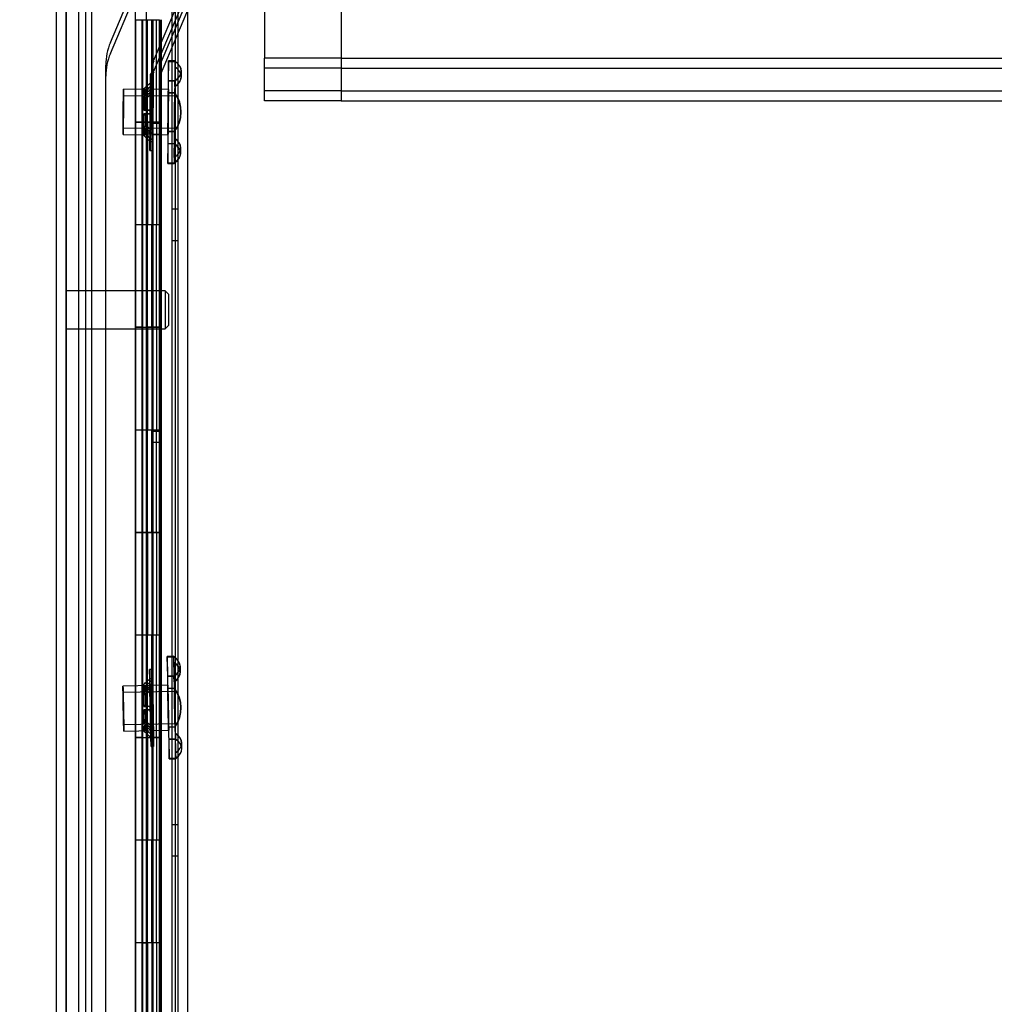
# Model space of a CAD drawing. Header units: inches. Extents: x 1 to 359, y -2 to 239.
# Tile 53 of 82: x 177 to 186, y 139 to 148. Entities that reach past the tile are written whole.
import ezdxf
from ezdxf.enums import TextEntityAlignment as Align
from ezdxf.lldxf.tags import DXFTag

# ---------------------------------------------------------------- set-up
doc = ezdxf.new("R2010")
doc.units = ezdxf.units.IN
doc.header["$MEASUREMENT"] = 0
for name, color, linetype in [('COM53964-1', 7, 'Continuous'), ('COM54746-60', 7, 'Continuous'), ('COM70220', 7, 'Continuous'), ('COM70739-9', 7, 'Continuous'), ('COM70839-3', 7, 'Continuous'), ('COM71196-6', 7, 'Continuous'), ('COM71301-1', 7, 'Continuous'), ('Default', 7, 'Continuous'), ('NTS18147', 7, 'Continuous'), ('STD26122', 7, 'Continuous'), ('WAM30038', 7, 'Continuous')]:
    doc.layers.add(name, color=color, linetype=linetype)
doc.styles.add('SEACAD_Times_New_Roman', font='times.ttf')
tags = doc.linetypes.add('HIDDEN2', pattern=[0.1875, 0.125, -0.0625]).pattern_tags.tags
tags[6:7] = [DXFTag(74, 4), DXFTag(75, 0), DXFTag(340, '0'), DXFTag(46, 0.0), DXFTag(50, 0.0), DXFTag(44, 0.0), DXFTag(45, 0.0)]
tags[4:5] = [DXFTag(74, 4), DXFTag(75, 0), DXFTag(340, '0'), DXFTag(46, 0.0), DXFTag(50, 0.0), DXFTag(44, 0.0), DXFTag(45, 0.0)]
doc.dimstyles.new('HAMMOND_(STH_-_300x200)', dxfattribs={"dimtxt": 1.5, "dimasz": 1.875, "dimexe": 0.75, "dimexo": 0.75, "dimgap": 0.375, "dimtad": 0, "dimtih": 1, "dimtoh": 1, "dimzin": 0, "dimdsep": 46, "dimtxsty": 'SEACAD_Times_New_Roman', "dimblk1": '_SE_FILLED', "dimblk2": '_SE_FILLED', "dimsah": 1, "dimcen": 0.75, "dimadec": 0, "dimazin": 0, "dimtfac": 0.8, "dimtofl": 0, "dimtmove": 0, "dimatfit": 3, "dimfxl": 1, "dimtolj": 1, "dimtzin": 0, "dimarcsym": 0})

# ---------------------------------------------------------------- blocks, each defined once
blk = doc.blocks.new('SE4')
at = {"layer": 'COM53964-1', "color": 7, "linetype": 'HIDDEN2'}
for p, q in [((179.7431, 149.0789), (179.7431, 147.7299)), ((178.9961, 148.8029), (178.9961, 148.0059)), ((178.9961, 147.8679), (178.9961, 148.0059)), ((179.7431, 148.0059), (178.9961, 148.0059)), ((179.7431, 148.0059), (196.1181, 148.0059)), ((179.7431, 147.9109), (178.9961, 147.9109)), ((178.9961, 147.7299), (178.9961, 147.8679)), ((179.7431, 147.9109), (196.1181, 147.9109)), ((178.9961, 147.5919), (178.9961, 147.7299)), ((179.7431, 147.7299), (179.7431, 147.5919)), ((179.7431, 147.6869), (178.9961, 147.6869)), ((179.7431, 147.6869), (196.1181, 147.6869)), ((179.7431, 147.5919), (178.9961, 147.5919)), ((179.7431, 147.5919), (196.1181, 147.5919))]:
    blk.add_line(p, q, dxfattribs=at)
at = {"layer": 'COM54746-60', "color": 7, "linetype": 'HIDDEN2'}
for p, q in [((177.2505, 149.3819), (177.2505, 89.3819)), ((178.0911, 149.3819), (178.0911, 89.3819)), ((177.8001, 148.3818), (177.8001, 147.3809)), ((177.8051, 148.3818), (177.8051, 89.3819)), ((177.8445, 148.3818), (177.8445, 147.3809)), ((177.8501, 148.3818), (177.8501, 147.3809)), ((177.8551, 147.3819), (177.8551, 148.3819)), ((177.8965, 147.3819), (177.8965, 148.3819)), ((177.9051, 89.3819), (177.9051, 148.3818)), ((177.9101, 147.3809), (177.9101, 148.3818)), ((177.9415, 147.3819), (177.9415, 148.3819)), ((177.9901, 147.3819), (177.9901, 148.3819)), ((177.8001, 147.3829), (177.7381, 147.3829)), ((177.8001, 147.3829), (177.8445, 147.3829)), ((177.8001, 147.3819), (177.8001, 146.3819)), ((177.9721, 147.3829), (177.8445, 147.3829)), ((177.8445, 146.3819), (177.8445, 147.3809)), ((177.8501, 146.3819), (177.8501, 147.3809)), ((177.8551, 147.3819), (177.8551, 146.3819)), ((177.8965, 147.3819), (177.8965, 146.3819)), ((177.9101, 146.3819), (177.9101, 147.3809)), ((177.9721, 147.3809), (177.9721, 147.3819)), ((177.9721, 146.3819), (177.9721, 147.3809)), ((177.9811, 147.3819), (177.9811, 146.3819)), ((177.9901, 147.3819), (177.9855, 147.3819)), ((177.9855, 146.3819), (177.9855, 147.3819)), ((177.9901, 146.3819), (177.9901, 147.3819)), ((178.1531, 146.5339), (178.0911, 146.5339)), ((177.8001, 146.3819), (177.8001, 145.3809)), ((177.8445, 146.3819), (177.8445, 145.3809)), ((177.8501, 146.3819), (177.8501, 145.3809)), ((177.8551, 145.3819), (177.8551, 146.3819)), ((177.8965, 145.3819), (177.8965, 146.3819)), ((177.9101, 145.3809), (177.9101, 146.3819)), ((177.9415, 145.3819), (177.9415, 146.3819)), ((177.9901, 146.3819), (177.9855, 146.3819)), ((177.9901, 145.3819), (177.9901, 146.3819)), ((178.0911, 146.2299), (178.1531, 146.2299)), ((177.8001, 145.3829), (177.7381, 145.3829)), ((177.8001, 145.3829), (177.8445, 145.3829)), ((177.8001, 145.3819), (177.8001, 144.3819)), ((177.9721, 145.3829), (177.8445, 145.3829)), ((177.8445, 144.3819), (177.8445, 145.3809)), ((177.8501, 144.3819), (177.8501, 145.3809)), ((177.8551, 145.3819), (177.8551, 144.3819)), ((177.8965, 145.3819), (177.8965, 144.3819)), ((177.9101, 144.3819), (177.9101, 145.3809)), ((177.9721, 145.3809), (177.9721, 145.3819)), ((177.9721, 144.3819), (177.9721, 145.3809)), ((177.9811, 145.3819), (177.9811, 144.3819)), ((177.9901, 145.3819), (177.9855, 145.3819)), ((177.9855, 144.3819), (177.9855, 145.3819)), ((177.9901, 144.3819), (177.9901, 145.3819)), ((177.8001, 144.3819), (177.8001, 143.3809)), ((177.8445, 144.3819), (177.8445, 143.3809)), ((177.8501, 144.3819), (177.8501, 143.3809)), ((177.8551, 143.3819), (177.8551, 144.3819)), ((177.8965, 143.3819), (177.8965, 144.3819)), ((177.9101, 143.3809), (177.9101, 144.3819)), ((177.9415, 143.3819), (177.9415, 144.3819)), ((177.9901, 144.3819), (177.9855, 144.3819)), ((177.9901, 143.3819), (177.9901, 144.3819)), ((177.8001, 143.3829), (177.7381, 143.3829)), ((177.8001, 143.3829), (177.8445, 143.3829)), ((177.8001, 143.3819), (177.8001, 142.3819)), ((177.9721, 143.3829), (177.8445, 143.3829)), ((177.8445, 142.3819), (177.8445, 143.3809)), ((177.8501, 142.3819), (177.8501, 143.3809)), ((177.8551, 143.3819), (177.8551, 142.3819)), ((177.8965, 143.3819), (177.8965, 142.3819)), ((177.9101, 142.3819), (177.9101, 143.3809)), ((177.9721, 143.3809), (177.9721, 143.3819)), ((177.9721, 142.3819), (177.9721, 143.3809)), ((177.9811, 143.3819), (177.9811, 142.3819)), ((177.9901, 143.3819), (177.9855, 143.3819)), ((177.9855, 142.3819), (177.9855, 143.3819)), ((177.9901, 142.3819), (177.9901, 143.3819)), ((177.8001, 142.3819), (177.8001, 141.3809)), ((177.8445, 142.3819), (177.8445, 141.3809)), ((177.8501, 142.3819), (177.8501, 141.3809)), ((177.8551, 141.3819), (177.8551, 142.3819)), ((177.8965, 141.3819), (177.8965, 142.3819)), ((177.9101, 141.3809), (177.9101, 142.3819)), ((177.9415, 141.3819), (177.9415, 142.3819)), ((177.9901, 142.3819), (177.9855, 142.3819)), ((177.9901, 141.3819), (177.9901, 142.3819)), ((177.8001, 141.3829), (177.7381, 141.3829)), ((177.8001, 141.3829), (177.8445, 141.3829)), ((177.8001, 141.3819), (177.8001, 140.3819)), ((177.9721, 141.3829), (177.8445, 141.3829)), ((177.8445, 140.3819), (177.8445, 141.3809)), ((177.8501, 140.3819), (177.8501, 141.3809)), ((177.8551, 141.3819), (177.8551, 140.3819)), ((177.8965, 141.3819), (177.8965, 140.3819)), ((177.9101, 140.3819), (177.9101, 141.3809)), ((177.9721, 141.3809), (177.9721, 141.3819)), ((177.9721, 140.3819), (177.9721, 141.3809)), ((177.9811, 141.3819), (177.9811, 140.3819)), ((177.9901, 141.3819), (177.9855, 141.3819)), ((177.9855, 140.3819), (177.9855, 141.3819)), ((177.9901, 140.3819), (177.9901, 141.3819)), ((178.1531, 140.5339), (178.0911, 140.5339)), ((177.8001, 140.3819), (177.8001, 139.3809)), ((177.8445, 140.3819), (177.8445, 139.3809)), ((177.8501, 140.3819), (177.8501, 139.3809)), ((177.8551, 139.3819), (177.8551, 140.3819)), ((177.8965, 139.3819), (177.8965, 140.3819)), ((177.9101, 139.3809), (177.9101, 140.3819)), ((177.9415, 139.3819), (177.9415, 140.3819)), ((177.9901, 140.3819), (177.9855, 140.3819)), ((177.9901, 139.3819), (177.9901, 140.3819)), ((178.0911, 140.2299), (178.1531, 140.2299)), ((177.8001, 139.3829), (177.7381, 139.3829)), ((177.8001, 139.3829), (177.8445, 139.3829)), ((177.8001, 139.3819), (177.8001, 138.3819)), ((177.9721, 139.3829), (177.8445, 139.3829)), ((177.8445, 138.3819), (177.8445, 139.3809)), ((177.8501, 138.3819), (177.8501, 139.3809)), ((177.8551, 139.3819), (177.8551, 138.3819)), ((177.8965, 139.3819), (177.8965, 138.3819)), ((177.9101, 138.3819), (177.9101, 139.3809)), ((177.9721, 139.3809), (177.9721, 139.3819)), ((177.9721, 138.3819), (177.9721, 139.3809)), ((177.9811, 139.3819), (177.9811, 138.3819)), ((177.9901, 139.3819), (177.9855, 139.3819)), ((177.9855, 138.3819), (177.9855, 139.3819)), ((177.9901, 138.3819), (177.9901, 139.3819))]:
    blk.add_line(p, q, dxfattribs=at)
at = {"layer": 'COM54746-60', "color": 7, "linetype": 'Continuous'}
for p, q in [((177.7381, 148.3818), (177.7381, 148.3819)), ((177.7381, 148.3818), (177.7381, 147.3809)), ((177.7381, 148.3818), (177.9721, 148.3818)), ((177.8001, 148.3819), (177.8001, 148.3818)), ((177.8051, 148.3819), (177.8051, 148.3818)), ((177.9051, 148.3818), (177.9051, 148.3819)), ((177.9721, 147.3819), (177.9721, 148.3818)), ((177.9811, 147.3819), (177.9811, 148.3819)), ((177.9855, 148.3819), (177.9855, 147.3819)), ((177.9415, 147.3819), (177.7381, 147.3819)), ((177.7381, 147.3819), (177.7381, 146.3819)), ((177.9721, 147.3809), (177.7381, 147.3809)), ((177.9415, 147.3819), (177.9415, 146.3819)), ((177.9855, 147.3819), (177.9415, 147.3819)), ((177.7381, 146.3819), (177.7381, 145.3809)), ((177.9415, 146.3819), (177.7381, 146.3819)), ((177.9415, 146.3819), (177.7381, 146.3819)), ((177.9855, 146.3819), (177.9415, 146.3819)), ((177.9721, 145.3819), (177.9721, 146.3819)), ((177.9811, 145.3819), (177.9811, 146.3819)), ((177.9855, 146.3819), (177.9855, 145.3819)), ((177.9415, 145.3819), (177.7381, 145.3819)), ((177.7381, 145.3819), (177.7381, 144.3819)), ((177.9721, 145.3809), (177.7381, 145.3809)), ((177.9415, 145.3819), (177.9415, 144.3819)), ((177.9855, 145.3819), (177.9415, 145.3819)), ((177.7381, 144.3819), (177.7381, 143.3809)), ((177.9415, 144.3819), (177.7381, 144.3819)), ((177.9415, 144.3819), (177.7381, 144.3819)), ((177.9855, 144.3819), (177.9415, 144.3819)), ((177.9721, 143.3819), (177.9721, 144.3819)), ((177.9811, 143.3819), (177.9811, 144.3819)), ((177.9855, 144.3819), (177.9855, 143.3819)), ((177.9415, 143.3819), (177.7381, 143.3819)), ((177.7381, 143.3819), (177.7381, 142.3819)), ((177.9721, 143.3809), (177.7381, 143.3809)), ((177.9415, 143.3819), (177.9415, 142.3819)), ((177.9855, 143.3819), (177.9415, 143.3819)), ((177.7381, 142.3819), (177.7381, 141.3809)), ((177.9415, 142.3819), (177.7381, 142.3819)), ((177.9415, 142.3819), (177.7381, 142.3819)), ((177.9855, 142.3819), (177.9415, 142.3819)), ((177.9721, 141.3819), (177.9721, 142.3819)), ((177.9811, 141.3819), (177.9811, 142.3819)), ((177.9855, 142.3819), (177.9855, 141.3819)), ((177.9415, 141.3819), (177.7381, 141.3819)), ((177.7381, 141.3819), (177.7381, 140.3819)), ((177.9721, 141.3809), (177.7381, 141.3809)), ((177.9415, 141.3819), (177.9415, 140.3819)), ((177.9855, 141.3819), (177.9415, 141.3819)), ((177.7381, 140.3819), (177.7381, 139.3809)), ((177.9415, 140.3819), (177.7381, 140.3819)), ((177.9415, 140.3819), (177.7381, 140.3819)), ((177.9855, 140.3819), (177.9415, 140.3819)), ((177.9721, 139.3819), (177.9721, 140.3819)), ((177.9811, 139.3819), (177.9811, 140.3819)), ((177.9855, 140.3819), (177.9855, 139.3819)), ((177.9415, 139.3819), (177.7381, 139.3819)), ((177.7381, 139.3819), (177.7381, 138.3819)), ((177.9721, 139.3809), (177.7381, 139.3809)), ((177.9415, 139.3819), (177.9415, 138.3819)), ((177.9855, 139.3819), (177.9415, 139.3819))]:
    blk.add_line(p, q, dxfattribs=at)
at = {"layer": 'COM70220', "color": 7, "linetype": 'HIDDEN2'}
for p, q in [((177.0621, 88.8159), (177.0621, 149.8759)), ((177.0631, 88.8159), (177.0631, 149.8759)), ((177.0651, 88.8159), (177.0651, 149.8759)), ((177.3111, 88.8159), (177.3111, 149.8759))]:
    blk.add_line(p, q, dxfattribs=at)
at = {"layer": 'COM70739-9', "color": 7, "linetype": 'HIDDEN2'}
blk.add_line((178.1231, 149.5829), (178.1231, 88.9629), dxfattribs=at)
at = {"layer": 'COM70839-3', "color": 7, "linetype": 'HIDDEN2'}
for p, q in [((177.492, 148.053), (178.2876, 149.9279)), ((177.492, 148.1605), (178.242, 149.9279)), ((177.9145, 147.9811), (178.6908, 149.8104)), ((177.9808, 147.953), (178.757, 149.7822)), ((177.9145, 147.8736), (178.6908, 149.7029)), ((177.9808, 147.8455), (178.757, 149.6747)), ((177.4499, 122.2968), (177.4469, 147.9389)), ((177.9092, 120.0366), (177.906, 147.9389)), ((177.9812, 120.0366), (177.978, 147.939)), ((177.4499, 122.1893), (177.4469, 147.8314)), ((177.9092, 119.9291), (177.906, 147.8314)), ((177.9812, 119.9291), (177.978, 147.8314)), ((177.978, 147.37), (177.906, 147.3699)), ((177.978, 147.2624), (177.906, 147.2624)), ((177.9064, 144.3699), (177.9784, 144.37)), ((177.9064, 144.2624), (177.9784, 144.2624))]:
    blk.add_line(p, q, dxfattribs=at)
for centre, radius in [((178.014, 147.939), 0.567), ((178.014, 147.8314), 0.567), ((178.014, 147.939), 0.108), ((178.014, 147.939), 0.036), ((178.014, 147.8314), 0.108), ((178.014, 147.8314), 0.036)]:
    blk.add_arc(centre, radius, 157.00657, 180.00657, dxfattribs=at)
at = {"layer": 'COM71196-6', "color": 7, "linetype": 'Continuous'}
for p, q in [((177.7361, 88.211), (177.7361, 150.5529)), ((176.9661, 88.3059), (176.9661, 150.4579))]:
    blk.add_line(p, q, dxfattribs=at)
at = {"layer": 'COM71196-6', "color": 7, "linetype": 'HIDDEN2'}
for p, q in [((177.0611, 88.3059), (177.0611, 150.4579)), ((177.8411, 150.0229), (177.8411, 88.5229))]:
    blk.add_line(p, q, dxfattribs=at)
at = {"layer": 'COM71301-1', "color": 7, "linetype": 'HIDDEN2'}
for p, q in [((177.1861, 88.6179), (177.1861, 149.9279)), ((178.2481, 88.6179), (178.2481, 149.9279))]:
    blk.add_line(p, q, dxfattribs=at)
at = {"layer": 'COM71301-1', "color": 7, "linetype": 'Continuous'}
blk.add_line((178.1531, 88.6179), (178.1531, 149.9279), dxfattribs=at)
at = {"layer": 'NTS18147', "color": 7, "linetype": 'HIDDEN2'}
for p, q in [((178.0601, 147.9753), (178.0572, 147.7866)), ((178.0601, 147.9753), (178.1231, 147.9748)), ((178.0602, 147.7865), (178.0606, 147.9753)), ((178.1234, 147.9794), (178.0604, 147.98)), ((178.1236, 147.9748), (178.0606, 147.9753)), ((178.1227, 147.9202), (178.1198, 147.7315)), ((178.1226, 147.7314), (178.123, 147.9202)), ((178.1227, 147.9202), (178.1231, 147.9748)), ((178.123, 147.9202), (178.1236, 147.9748)), ((178.1833, 147.826), (178.1836, 147.8806)), ((178.1848, 147.8246), (178.1854, 147.8791)), ((178.1202, 147.786), (178.0572, 147.7866)), ((178.0602, 147.7865), (178.1232, 147.786)), ((178.1198, 147.7315), (178.1202, 147.786)), ((178.1226, 147.7314), (178.1232, 147.786)), ((178.1204, 147.6359), (177.6199, 147.6403)), ((178.0579, 147.7), (177.6205, 147.7038)), ((178.0559, 147.6687), (178.0526, 147.2912)), ((178.0559, 147.6687), (178.1189, 147.6682)), ((178.0562, 147.2912), (178.0595, 147.6687)), ((178.1225, 147.6682), (178.0595, 147.6687)), ((178.1191, 147.6682), (178.1158, 147.2907)), ((178.1189, 147.2907), (178.1222, 147.6682)), ((178.1191, 147.6682), (178.1189, 147.6682)), ((178.1222, 147.6682), (178.1225, 147.6682)), ((177.6166, 147.2638), (178.0541, 147.26)), ((177.6172, 147.3273), (178.1176, 147.3229)), ((178.1155, 147.2907), (178.0526, 147.2912)), ((178.0562, 147.2912), (178.1192, 147.2907)), ((178.1158, 147.2907), (178.1155, 147.2907)), ((178.1189, 147.2907), (178.1192, 147.2907)), ((178.0518, 147.1734), (178.0514, 146.9846)), ((178.0518, 147.1734), (178.1148, 147.1729)), ((178.0519, 146.9846), (178.0549, 147.1734)), ((178.1179, 147.1728), (178.0549, 147.1734)), ((178.1154, 147.2274), (178.1148, 147.1729)), ((178.1154, 147.2274), (178.115, 147.0387)), ((178.1153, 147.0387), (178.1182, 147.2274)), ((178.1182, 147.2274), (178.1179, 147.1728)), ((178.1766, 147.0772), (178.1772, 147.1318)), ((178.1784, 147.0786), (178.1788, 147.1332)), ((178.1144, 146.9841), (178.0514, 146.9846)), ((178.0516, 146.98), (178.1146, 146.9794)), ((178.0519, 146.9846), (178.1149, 146.9841)), ((178.115, 147.0387), (178.1144, 146.9841)), ((178.1153, 147.0387), (178.1149, 146.9841)), ((178.0467, 142.1698), (178.1097, 142.1711)), ((178.0467, 142.1698), (178.0491, 141.9811)), ((178.1099, 142.1757), (178.0469, 142.1745)), ((178.1103, 142.1711), (178.0473, 142.1698)), ((178.0522, 141.9812), (178.0473, 142.1698)), ((178.1109, 142.1165), (178.1097, 142.1711)), ((178.1112, 142.1165), (178.1103, 142.1711)), ((178.1109, 142.1165), (178.1133, 141.9278)), ((178.1161, 141.9278), (178.1112, 142.1165)), ((178.1741, 142.0241), (178.1729, 142.0786)), ((178.1757, 142.0227), (178.1747, 142.0772)), ((178.1121, 141.9823), (178.0491, 141.9811)), ((178.0522, 141.9812), (178.1152, 141.9824)), ((178.1133, 141.9278), (178.1121, 141.9823)), ((178.1161, 141.9278), (178.1152, 141.9824)), ((178.0524, 141.8945), (177.6149, 141.886)), ((178.1166, 141.8323), (177.6162, 141.8225)), ((178.0512, 141.8633), (178.1141, 141.8645)), ((178.0512, 141.8633), (178.0585, 141.4858)), ((178.1178, 141.8646), (178.0548, 141.8634)), ((178.0621, 141.4859), (178.0548, 141.8634)), ((178.1144, 141.8645), (178.1141, 141.8645)), ((178.1144, 141.8645), (178.1217, 141.4871)), ((178.1249, 141.4871), (178.1175, 141.8646)), ((178.1175, 141.8646), (178.1178, 141.8646)), ((177.6223, 141.5096), (178.1227, 141.5193)), ((178.1215, 141.487), (178.0585, 141.4858)), ((178.0621, 141.4859), (178.1251, 141.4871)), ((178.1217, 141.4871), (178.1215, 141.487)), ((178.1249, 141.4871), (178.1251, 141.4871)), ((177.6235, 141.4461), (178.0609, 141.4546)), ((178.1231, 141.4238), (178.1281, 141.2351)), ((178.1231, 141.4238), (178.1241, 141.3692)), ((178.1284, 141.2351), (178.126, 141.4239)), ((178.126, 141.4239), (178.1271, 141.3693)), ((178.0611, 141.368), (178.1241, 141.3692)), ((178.0611, 141.368), (178.066, 141.1793)), ((178.1271, 141.3693), (178.0642, 141.3681)), ((178.0666, 141.1793), (178.0642, 141.3681)), ((178.1885, 141.2754), (178.1876, 141.3299)), ((178.1903, 141.2769), (178.1891, 141.3314)), ((178.1281, 141.2351), (178.129, 141.1805)), ((178.1284, 141.2351), (178.1295, 141.1806)), ((178.129, 141.1805), (178.066, 141.1793)), ((178.0664, 141.1747), (178.1294, 141.1759)), ((178.0666, 141.1793), (178.1295, 141.1806))]:
    blk.add_line(p, q, dxfattribs=at)
for centre, start, end in [((177.8609, 147.4817), 323.13236, 35.86432), ((177.8611, 147.4817), 323.13236, 35.86432), ((177.8642, 147.4817), 323.13236, 35.86432), ((177.8645, 147.4817), 323.13236, 35.86432), ((177.8615, 141.6708), 324.74972, 37.48169), ((177.8618, 141.6708), 324.74972, 37.48169), ((177.8649, 141.6709), 324.74972, 37.48169), ((177.8651, 141.6709), 324.74972, 37.48169)]:
    blk.add_arc(centre, 0.3183, start, end, dxfattribs=at)
for centre, major_axis, ratio, start_param, end_param in [((178.056, 147.48), (-0.0044, -0.5), 0.003907, 3.005126, 3.278082), ((177.8649, 147.8281), (-0.3183, 0.0021), 0.500006, 2.502372, 3.771791), ((177.8653, 147.8826), (-0.3183, 0.0021), 0.500006, 2.502372, 3.771791), ((177.8665, 147.8281), (-0.3183, 0.0035), 0.499986, 2.511394, 3.780813), ((178.119, 147.4794), (-0.0044, -0.5), 0.003907, 3.005126, 3.278082), ((177.8671, 147.8826), (-0.3183, 0.0035), 0.499986, 2.511394, 3.780813), ((178.056, 147.48), (0.0044, 0.5), 0.003907, 0.91073, 1.183687), ((178.056, 147.48), (0.0044, 0.5), 0.003907, -1.183665, -0.910708), ((178.119, 147.4794), (0.0044, 0.5), 0.003907, 0.91073, 1.183687), ((178.119, 147.4794), (0.0044, 0.5), 0.003907, -1.183665, -0.910708), ((178.056, 147.48), (-0.0044, -0.5), 0.003907, -1.183665, -0.910708), ((178.056, 147.48), (-0.0044, -0.5), 0.003907, 0.91073, 1.183687), ((178.119, 147.4794), (-0.0044, -0.5), 0.003907, -1.183665, -0.910708), ((178.119, 147.4794), (-0.0044, -0.5), 0.003907, 0.91073, 1.183687), ((177.8583, 147.0807), (-0.3183, 0.0035), 0.499986, 2.511394, 3.780813), ((177.8601, 147.0807), (-0.3183, 0.0021), 0.500006, 2.502372, 3.771791), ((177.8589, 147.1353), (-0.3183, 0.0035), 0.499986, 2.511394, 3.780813), ((177.8604, 147.1353), (-0.3183, 0.0021), 0.500006, 2.502372, 3.771791), ((178.056, 147.48), (0.0044, 0.5), 0.003907, 3.005126, 3.278082), ((178.119, 147.4794), (0.0044, 0.5), 0.003907, 3.005126, 3.278082), ((178.0566, 141.6746), (0.0097, -0.4999), 0.003907, 3.005125, 3.278081), ((178.1196, 141.6758), (0.0097, -0.4999), 0.003907, 3.005125, 3.278081), ((177.8546, 142.0717), (-0.3183, -0.0069), 0.500005, 2.502372, 3.771791), ((177.8564, 142.0717), (-0.3183, -0.0055), 0.499987, 2.511394, 3.780813), ((177.8558, 142.0171), (-0.3183, -0.0069), 0.500005, 2.502372, 3.771791), ((177.8574, 142.0172), (-0.3183, -0.0055), 0.499987, 2.511394, 3.780813), ((178.0566, 141.6746), (-0.0097, 0.4999), 0.003907, 0.910729, 1.183686), ((178.0566, 141.6746), (-0.0097, 0.4999), 0.003907, -1.183666, -0.910709), ((178.1196, 141.6758), (-0.0097, 0.4999), 0.003907, 0.910729, 1.183686), ((178.1196, 141.6758), (-0.0097, 0.4999), 0.003907, -1.183666, -0.910709), ((178.0566, 141.6746), (0.0097, -0.4999), 0.003907, -1.183666, -0.910709), ((178.0566, 141.6746), (0.0097, -0.4999), 0.003907, 0.910729, 1.183686), ((178.1196, 141.6758), (0.0097, -0.4999), 0.003907, -1.183666, -0.910709), ((178.1196, 141.6758), (0.0097, -0.4999), 0.003907, 0.910729, 1.183686), ((177.8693, 141.3245), (-0.3183, -0.0055), 0.499987, 2.511394, 3.780813), ((177.8709, 141.3245), (-0.3183, -0.0069), 0.500005, 2.502372, 3.771791), ((177.8702, 141.2699), (-0.3183, -0.0055), 0.499987, 2.511394, 3.780813), ((177.872, 141.2699), (-0.3183, -0.0069), 0.500005, 2.502372, 3.771791), ((178.0566, 141.6746), (-0.0097, 0.4999), 0.003907, 3.005125, 3.278081), ((178.1196, 141.6758), (-0.0097, 0.4999), 0.003907, 3.005125, 3.278081)]:
    blk.add_ellipse(centre, major_axis=major_axis, ratio=ratio, start_param=start_param, end_param=end_param, dxfattribs=at)
for centre, major_axis in [((177.6185, 147.4838), (-0.0019, -0.22)), ((177.6185, 147.4838), (-0.0014, -0.1565)), ((178.056, 147.48), (-0.0019, -0.22)), ((178.119, 147.4794), (-0.0014, -0.1565)), ((177.6192, 141.6661), (0.0043, -0.22)), ((178.0566, 141.6746), (0.0043, -0.22)), ((177.6192, 141.6661), (0.003, -0.1565)), ((178.1196, 141.6758), (0.003, -0.1565))]:
    blk.add_ellipse(centre, major_axis=major_axis, ratio=0.003907, dxfattribs=at)
at = {"layer": 'STD26122', "color": 7, "linetype": 'HIDDEN2'}
for p, q in [((178.0261, 145.7379), (177.0611, 145.7379)), ((178.0261, 145.7379), (178.0261, 145.3679)), ((178.0611, 145.7029), (178.0261, 145.7379)), ((178.0611, 145.4029), (178.0611, 145.7029)), ((177.0611, 145.3679), (178.0261, 145.3679)), ((178.0261, 145.3679), (178.0611, 145.4029))]:
    blk.add_line(p, q, dxfattribs=at)
at = {"layer": 'WAM30038', "color": 7, "linetype": 'HIDDEN2'}
for p, q in [((177.9093, 147.8563), (177.8853, 147.8565)), ((177.9085, 147.7671), (177.8845, 147.7673)), ((177.8187, 147.6311), (177.8637, 147.659)), ((177.8346, 147.6182), (177.8187, 147.6311)), ((177.8641, 147.6837), (177.819, 147.6558)), ((177.819, 147.6558), (177.8349, 147.643)), ((177.8358, 147.6922), (177.82, 147.7103)), ((177.8201, 147.7103), (177.8359, 147.6922)), ((177.8653, 147.659), (177.8201, 147.6311)), ((177.8201, 147.6311), (177.8358, 147.6182)), ((177.8202, 147.6558), (177.8654, 147.6837)), ((177.836, 147.643), (177.8202, 147.6558)), ((177.8999, 147.6587), (177.8346, 147.6182)), ((177.8349, 147.643), (177.9002, 147.6834)), ((177.8358, 147.6182), (177.9014, 147.6587)), ((177.9016, 147.6834), (177.836, 147.643)), ((177.9071, 147.6885), (177.8775, 147.6887)), ((177.9086, 147.6885), (177.879, 147.6887)), ((177.817, 147.4646), (177.8618, 147.4642)), ((177.833, 147.4644), (177.817, 147.4646)), ((177.8621, 147.4992), (177.8173, 147.4996)), ((177.8173, 147.4996), (177.8334, 147.4994)), ((177.8188, 147.4646), (177.8347, 147.4644)), ((177.8639, 147.4642), (177.8188, 147.4646)), ((177.835, 147.4994), (177.8191, 147.4996)), ((177.8191, 147.4996), (177.8642, 147.4992)), ((177.8979, 147.4639), (177.833, 147.4644)), ((177.8334, 147.4994), (177.8982, 147.4989)), ((177.8347, 147.4644), (177.9, 147.4638)), ((177.9003, 147.4988), (177.835, 147.4994)), ((177.8618, 147.4642), (177.8979, 147.4639)), ((177.8621, 147.4992), (177.8982, 147.4989)), ((177.8639, 147.4642), (177.9, 147.4638)), ((177.8642, 147.4992), (177.9003, 147.4988)), ((177.8161, 147.333), (177.8322, 147.3456)), ((177.8335, 147.3456), (177.8175, 147.333)), ((177.8322, 147.3456), (177.8968, 147.304)), ((177.8983, 147.304), (177.8335, 147.3456)), ((177.8321, 147.3209), (177.816, 147.3083)), ((177.816, 147.3083), (177.8605, 147.2796)), ((177.816, 147.2538), (177.8321, 147.2717)), ((177.8606, 147.3044), (177.8161, 147.333)), ((177.8323, 147.2717), (177.8161, 147.2538)), ((177.8171, 147.3083), (177.8331, 147.3209)), ((177.8619, 147.2796), (177.8171, 147.3083)), ((177.8175, 147.333), (177.8622, 147.3043)), ((177.8966, 147.2793), (177.8321, 147.3209)), ((177.8331, 147.3209), (177.898, 147.2793)), ((177.8739, 147.2744), (177.9035, 147.2741)), ((177.8754, 147.2744), (177.9049, 147.2741)), ((177.8795, 147.1957), (177.9035, 147.1955)), ((177.8787, 147.1065), (177.9027, 147.1063)), ((177.8994, 142.0466), (177.8754, 142.0461)), ((177.8305, 141.8805), (177.8142, 141.8982)), ((177.8144, 141.8982), (177.8307, 141.8805)), ((177.859, 141.8728), (177.8148, 141.8437)), ((177.8159, 141.8437), (177.8604, 141.8729)), ((177.831, 141.8313), (177.8951, 141.8736)), ((177.8965, 141.8736), (177.8321, 141.8313)), ((177.9019, 141.8788), (177.8723, 141.8782)), ((177.9034, 141.8788), (177.8738, 141.8783)), ((177.9011, 141.9574), (177.8771, 141.9569)), ((177.8148, 141.8437), (177.831, 141.8313)), ((177.8152, 141.8189), (177.8594, 141.8481)), ((177.8314, 141.8065), (177.8152, 141.8189)), ((177.8321, 141.8313), (177.8159, 141.8437)), ((177.861, 141.8481), (177.8165, 141.819)), ((177.8165, 141.819), (177.8327, 141.8066)), ((177.8955, 141.8488), (177.8314, 141.8065)), ((177.8327, 141.8066), (177.8971, 141.8488)), ((177.8622, 141.6883), (177.8175, 141.6874)), ((177.8175, 141.6874), (177.8335, 141.6877)), ((177.8193, 141.6875), (177.8643, 141.6883)), ((177.8352, 141.6878), (177.8193, 141.6875)), ((177.8335, 141.6877), (177.8984, 141.689)), ((177.9005, 141.689), (177.8352, 141.6878)), ((177.8622, 141.6883), (177.8984, 141.689)), ((177.8643, 141.6883), (177.9005, 141.689)), ((177.8182, 141.6524), (177.8629, 141.6533)), ((177.8342, 141.6527), (177.8182, 141.6524)), ((177.865, 141.6534), (177.82, 141.6525)), ((177.82, 141.6525), (177.8359, 141.6528)), ((177.899, 141.654), (177.8342, 141.6527)), ((177.8359, 141.6528), (177.9011, 141.6541)), ((177.8629, 141.6533), (177.899, 141.654)), ((177.865, 141.6534), (177.9011, 141.6541)), ((177.821, 141.5209), (177.8367, 141.534)), ((177.8663, 141.4935), (177.821, 141.5209)), ((177.8373, 141.5092), (177.8215, 141.4962)), ((177.8215, 141.4962), (177.8669, 141.4688)), ((177.838, 141.534), (177.8223, 141.521)), ((177.8223, 141.521), (177.8679, 141.4936)), ((177.8227, 141.4962), (177.8384, 141.5092)), ((177.8683, 141.4688), (177.8227, 141.4962)), ((177.8367, 141.534), (177.9024, 141.4942)), ((177.903, 141.4695), (177.8373, 141.5092)), ((177.904, 141.4943), (177.838, 141.534)), ((177.8384, 141.5092), (177.9044, 141.4695)), ((177.8231, 141.4417), (177.8387, 141.46)), ((177.8389, 141.46), (177.8233, 141.4417)), ((177.8804, 141.4639), (177.91, 141.4645)), ((177.8819, 141.4639), (177.9114, 141.4645)), ((177.8882, 141.3855), (177.9122, 141.3859)), ((177.89, 141.2963), (177.914, 141.2967))]:
    blk.add_line(p, q, dxfattribs=at)
for centre, radius, start, end in [((177.1967, 148.5125), 1.0142, 311.24212, 312.70625), ((177.4096, 148.2722), 0.6932, 311.11152, 313.24544), ((177.8628, 147.4823), 0.0181, 266.74991, 357.60704), ((177.8629, 147.4811), 0.018, 1.16533, 92.4698), ((177.865, 147.4822), 0.0181, 266.3264, 357.62197), ((177.1322, 146.4127), 1.0824, 46.33725, 47.70902), ((177.3805, 146.6828), 0.7156, 45.78409, 47.85104), ((177.1685, 142.6825), 1.0142, 312.85949, 314.32355), ((177.3882, 142.4482), 0.6931, 312.72886, 314.86289), ((177.8635, 141.6703), 0.018, 2.78268, 94.08723), ((177.8634, 141.6714), 0.0181, 268.36734, 359.2244), ((177.8657, 141.6715), 0.0181, 267.9437, 359.23934), ((177.1634, 140.5817), 1.0824, 47.95454, 49.3264), ((177.4038, 140.8587), 0.7157, 47.40153, 49.46839)]:
    blk.add_arc(centre, radius, start, end, dxfattribs=at)
for centre, major_axis in [((177.882, 147.4815), (0.0033, 0.375)), ((177.906, 147.4813), (0.0033, 0.375)), ((177.8827, 141.6712), (-0.0073, 0.3749)), ((177.9067, 141.6717), (-0.0073, 0.3749))]:
    blk.add_ellipse(centre, major_axis=major_axis, ratio=0.003907, dxfattribs=at)
for centre, major_axis, start_param, end_param in [((177.882, 147.4815), (0.0025, 0.2858), 0.000011, 0.785409), ((177.882, 147.4815), (-0.0025, -0.2858), 2.356206, 3.141604), ((177.906, 147.4813), (0.0024, 0.275), 0.059505, 0.725915), ((177.9084, 147.7496), (-0.0002, -0.0175), 1.93515, 4.348057), ((177.906, 147.4813), (0.0024, 0.275), -0.725893, -0.059483), ((177.8181, 147.4821), (0.002, 0.2289), 0.861924, 1.494293), ((177.8181, 147.4821), (0.002, 0.2289), 0.076526, 0.708895), ((177.8181, 147.4821), (0.002, 0.2289), -1.494271, -0.861902), ((177.8181, 147.4821), (0.002, 0.2289), -0.708872, -0.076503), ((177.834, 147.4819), (0.0018, 0.211), 0.083045, 0.702376), ((177.834, 147.4819), (0.0018, 0.211), -0.702353, -0.083023), ((177.882, 147.4815), (-0.0025, -0.2858), 3.927002, 4.7124), ((177.882, 147.4815), (0.0025, 0.2858), 4.7124, 5.497798), ((177.906, 147.4813), (0.0024, 0.275), 0.844904, 1.511313), ((177.9069, 147.671), (-0.0002, -0.0175), 2.720548, 5.133456), ((177.906, 147.4813), (0.0024, 0.275), -1.511291, -0.844881), ((177.9084, 147.671), (-0.0002, -0.0175), 1.149752, 3.562659), ((177.834, 147.4819), (0.0018, 0.211), 0.868443, 1.487774), ((177.834, 147.4819), (0.0018, 0.211), -1.487751, -0.868421), ((177.8181, 147.4821), (-0.002, -0.2289), -1.494271, -0.861902), ((177.8181, 147.4821), (-0.002, -0.2289), 0.861924, 1.494293), ((177.834, 147.4819), (-0.0018, -0.211), -1.487751, -0.868421), ((177.834, 147.4819), (-0.0018, -0.211), 0.868443, 1.487774), ((177.882, 147.4815), (-0.0025, -0.2858), 4.7124, 5.497798), ((177.882, 147.4815), (0.0025, 0.2858), 3.927002, 4.7124), ((177.906, 147.4813), (-0.0024, -0.275), -1.511291, -0.844881), ((177.905, 147.4813), (-0.0002, -0.0175), 3.505947, 5.918854), ((177.906, 147.4813), (-0.0024, -0.275), 0.844904, 1.511313), ((177.9071, 147.4813), (0.0002, 0.0175), 3.505947, 5.918854), ((177.8181, 147.4821), (-0.002, -0.2289), -0.708872, -0.076503), ((177.8181, 147.4821), (-0.002, -0.2289), 0.076526, 0.708895), ((177.834, 147.4819), (-0.0018, -0.211), -0.702353, -0.083023), ((177.834, 147.4819), (-0.0018, -0.211), 0.083045, 0.702376), ((177.882, 147.4815), (0.0025, 0.2858), 2.356206, 3.141604), ((177.882, 147.4815), (-0.0025, -0.2858), 0.000011, 0.785409), ((177.906, 147.4813), (-0.0024, -0.275), -0.725893, -0.059483), ((177.9036, 147.2916), (0.0002, 0.0175), 1.149752, 3.562659), ((177.906, 147.4813), (-0.0024, -0.275), 0.059505, 0.725915), ((177.9051, 147.2916), (0.0002, 0.0175), 2.720548, 5.133456), ((177.9037, 147.213), (0.0002, 0.0175), 1.93515, 4.348057), ((177.8187, 141.67), (-0.0045, 0.2289), 0.076525, 0.708894), ((177.8187, 141.67), (-0.0045, 0.2289), -0.708873, -0.076504), ((177.8347, 141.6703), (-0.0041, 0.211), 0.083044, 0.702375), ((177.8347, 141.6703), (-0.0041, 0.211), -0.702354, -0.083024), ((177.8827, 141.6712), (-0.0056, 0.2857), 0.00001, 0.785408), ((177.8827, 141.6712), (0.0056, -0.2857), 2.356205, 3.141603), ((177.8827, 141.6712), (0.0056, -0.2857), 3.927001, 4.712399), ((177.8827, 141.6712), (-0.0056, 0.2857), 4.712399, 5.497797), ((177.9015, 141.9399), (0.0003, -0.0175), 1.935149, 4.348056), ((177.9067, 141.6717), (-0.0054, 0.2749), 0.059504, 0.725914), ((177.9067, 141.6717), (-0.0054, 0.2749), -0.725894, -0.059484), ((177.9022, 141.8613), (0.0003, -0.0175), 2.720547, 5.133455), ((177.9037, 141.8613), (0.0003, -0.0175), 1.149751, 3.562658), ((177.8187, 141.67), (-0.0045, 0.2289), 0.861923, 1.494292), ((177.8187, 141.67), (-0.0045, 0.2289), -1.494272, -0.861903), ((177.8347, 141.6703), (-0.0041, 0.211), 0.868442, 1.487773), ((177.8347, 141.6703), (-0.0041, 0.211), -1.487752, -0.868422), ((177.9067, 141.6717), (-0.0054, 0.2749), 0.844903, 1.511312), ((177.9067, 141.6717), (-0.0054, 0.2749), -1.511292, -0.844882), ((177.9056, 141.6716), (0.0003, -0.0175), 3.505946, 5.918853), ((177.9077, 141.6717), (-0.0003, 0.0175), 3.505946, 5.918853), ((177.8187, 141.67), (0.0045, -0.2289), -1.494272, -0.861903), ((177.8187, 141.67), (0.0045, -0.2289), 0.861923, 1.494292), ((177.8347, 141.6703), (0.0041, -0.211), -1.487752, -0.868422), ((177.8347, 141.6703), (0.0041, -0.211), 0.868442, 1.487773), ((177.8827, 141.6712), (0.0056, -0.2857), 4.712399, 5.497797), ((177.8827, 141.6712), (-0.0056, 0.2857), 3.927001, 4.712399), ((177.9067, 141.6717), (0.0054, -0.2749), -1.511292, -0.844882), ((177.9067, 141.6717), (0.0054, -0.2749), 0.844903, 1.511312), ((177.8187, 141.67), (0.0045, -0.2289), -0.708873, -0.076504), ((177.8187, 141.67), (0.0045, -0.2289), 0.076525, 0.708894), ((177.8347, 141.6703), (0.0041, -0.211), -0.702354, -0.083024), ((177.8347, 141.6703), (0.0041, -0.211), 0.083044, 0.702375), ((177.9096, 141.482), (-0.0003, 0.0175), 1.149751, 3.562658), ((177.9111, 141.482), (-0.0003, 0.0175), 2.720547, 5.133455), ((177.8827, 141.6712), (-0.0056, 0.2857), 2.356205, 3.141603), ((177.8827, 141.6712), (0.0056, -0.2857), 0.00001, 0.785408), ((177.9067, 141.6717), (0.0054, -0.2749), -0.725894, -0.059484), ((177.9067, 141.6717), (0.0054, -0.2749), 0.059504, 0.725914), ((177.9119, 141.4034), (-0.0003, 0.0175), 1.935149, 4.348056)]:
    blk.add_ellipse(centre, major_axis=major_axis, ratio=0.003907, start_param=start_param, end_param=end_param, dxfattribs=at)
for points, knots in [([(177.82, 147.7103), (177.833, 147.7217), (177.8459, 147.733), (177.8589, 147.7443), (177.861, 147.7462), (177.8631, 147.7481), (177.8653, 147.7499)], [0, 0, 0, 0, 0.858552, 0.858552, 0.858552, 1, 1, 1, 1]), ([(177.9014, 147.7496), (177.8998, 147.7482), (177.8982, 147.7468), (177.8966, 147.7454), (177.8763, 147.7277), (177.8561, 147.7099), (177.8358, 147.6922)], [0, 0, 0, 0, 0.073129, 0.073129, 0.073129, 1, 1, 1, 1]), ([(177.8637, 147.659), (177.8659, 147.6603), (177.868, 147.6619), (177.8721, 147.6654), (177.8742, 147.6674), (177.8779, 147.6717), (177.8796, 147.6741), (177.8822, 147.679), (177.883, 147.6815), (177.883, 147.6836)], [0, 0, 0, 0, 0.25, 0.25, 0.5, 0.5, 0.75, 0.75, 1, 1, 1, 1]), ([(177.8776, 147.6887), (177.8772, 147.6887), (177.8767, 147.6887), (177.8726, 147.6883), (177.8684, 147.6864), (177.8641, 147.6837)], [0.4389373, 0.4389373, 0.4389373, 0.4389373, 0.5, 0.5, 1, 1, 1, 1]), ([(177.8846, 147.6836), (177.8846, 147.6815), (177.8838, 147.679), (177.8812, 147.6741), (177.8795, 147.6717), (177.8739, 147.6652), (177.8697, 147.6617), (177.8653, 147.659)], [0, 0, 0, 0, 0.25, 0.25, 0.5, 0.5, 1, 1, 1, 1]), ([(177.8654, 147.6837), (177.8676, 147.6851), (177.8697, 147.6862), (177.8739, 147.6879), (177.8759, 147.6885), (177.8782, 147.6887), (177.8787, 147.6887), (177.8791, 147.6887)], [0, 0, 0, 0, 0.25, 0.25, 0.5, 0.5, 0.5626089, 0.5626089, 0.5626089, 0.5626089]), ([(177.8606, 147.2134), (177.8585, 147.2153), (177.8564, 147.2172), (177.8543, 147.2191), (177.8415, 147.2307), (177.8288, 147.2422), (177.816, 147.2538)], [0, 0, 0, 0, 0.141448, 0.141448, 0.141448, 1, 1, 1, 1]), ([(177.8321, 147.2717), (177.8521, 147.2536), (177.872, 147.2355), (177.892, 147.2174), (177.8935, 147.2159), (177.8951, 147.2145), (177.8967, 147.2131)], [0, 0, 0, 0, 0.926871, 0.926871, 0.926871, 1, 1, 1, 1]), ([(177.8605, 147.2796), (177.8626, 147.2782), (177.8647, 147.2771), (177.8688, 147.2753), (177.8708, 147.2747), (177.8731, 147.2744), (177.8735, 147.2744), (177.874, 147.2744)], [0, 0, 0, 0, 0.25, 0.25, 0.5, 0.5, 0.5626089, 0.5626089, 0.5626089, 0.5626089]), ([(177.8795, 147.2794), (177.8795, 147.2815), (177.8787, 147.284), (177.8762, 147.289), (177.8746, 147.2914), (177.8691, 147.298), (177.8649, 147.3016), (177.8606, 147.3044)], [0, 0, 0, 0, 0.25, 0.25, 0.5, 0.5, 1, 1, 1, 1]), ([(177.8754, 147.2744), (177.875, 147.2744), (177.8746, 147.2744), (177.8704, 147.2749), (177.8662, 147.2769), (177.8619, 147.2796)], [0.4389373, 0.4389373, 0.4389373, 0.4389373, 0.5, 0.5, 1, 1, 1, 1]), ([(177.8622, 147.3043), (177.8644, 147.303), (177.8665, 147.3014), (177.8705, 147.2978), (177.8725, 147.2958), (177.8762, 147.2914), (177.8778, 147.289), (177.8803, 147.284), (177.8811, 147.2815), (177.881, 147.2794)], [0, 0, 0, 0, 0.25, 0.25, 0.5, 0.5, 0.75, 0.75, 1, 1, 1, 1]), ([(177.8142, 141.8982), (177.8269, 141.9099), (177.8395, 141.9216), (177.8521, 141.9333), (177.8542, 141.9352), (177.8563, 141.9371), (177.8583, 141.9391)], [0, 0, 0, 0, 0.858552, 0.858552, 0.858552, 1, 1, 1, 1]), ([(177.8945, 141.9398), (177.8929, 141.9383), (177.8913, 141.9369), (177.8898, 141.9354), (177.87, 141.9171), (177.8503, 141.8988), (177.8305, 141.8805)], [0, 0, 0, 0, 0.073129, 0.073129, 0.073129, 1, 1, 1, 1]), ([(177.8724, 141.8782), (177.872, 141.8782), (177.8715, 141.8782), (177.8674, 141.8776), (177.8632, 141.8756), (177.859, 141.8728)], [0.4389367, 0.4389367, 0.4389367, 0.4389367, 0.5, 0.5, 1, 1, 1, 1]), ([(177.8594, 141.8481), (177.8615, 141.8495), (177.8636, 141.8511), (177.8676, 141.8547), (177.8696, 141.8568), (177.8732, 141.8612), (177.8748, 141.8637), (177.8772, 141.8686), (177.878, 141.8712), (177.878, 141.8732)], [0, 0, 0, 0, 0.25, 0.25, 0.5, 0.5, 0.75, 0.75, 1, 1, 1, 1]), ([(177.8604, 141.8729), (177.8625, 141.8743), (177.8646, 141.8754), (177.8687, 141.8773), (177.8707, 141.8779), (177.873, 141.8782), (177.8735, 141.8783), (177.8739, 141.8783)], [0, 0, 0, 0, 0.25, 0.25, 0.5, 0.5, 0.5626083, 0.5626083, 0.5626083, 0.5626083]), ([(177.8795, 141.8733), (177.8796, 141.8712), (177.8788, 141.8687), (177.8764, 141.8637), (177.8748, 141.8613), (177.8694, 141.8546), (177.8652, 141.8509), (177.861, 141.8481)], [0, 0, 0, 0, 0.25, 0.25, 0.5, 0.5, 1, 1, 1, 1]), ([(177.8858, 141.4691), (177.8858, 141.4712), (177.8849, 141.4737), (177.8823, 141.4786), (177.8806, 141.4809), (177.8749, 141.4874), (177.8706, 141.4909), (177.8663, 141.4935)], [0, 0, 0, 0, 0.25, 0.25, 0.5, 0.5, 1, 1, 1, 1]), ([(177.8679, 141.4936), (177.8701, 141.4922), (177.8722, 141.4907), (177.8764, 141.4873), (177.8784, 141.4853), (177.8822, 141.481), (177.8839, 141.4786), (177.8865, 141.4737), (177.8874, 141.4712), (177.8874, 141.4692)], [0, 0, 0, 0, 0.25, 0.25, 0.5, 0.5, 0.75, 0.75, 1, 1, 1, 1]), ([(177.8688, 141.4026), (177.8666, 141.4044), (177.8645, 141.4063), (177.8623, 141.4081), (177.8493, 141.4193), (177.8362, 141.4305), (177.8231, 141.4417)], [0, 0, 0, 0, 0.141448, 0.141448, 0.141448, 1, 1, 1, 1]), ([(177.8387, 141.46), (177.8592, 141.4425), (177.8796, 141.425), (177.9001, 141.4074), (177.9017, 141.4061), (177.9033, 141.4047), (177.9049, 141.4033)], [0, 0, 0, 0, 0.926871, 0.926871, 0.926871, 1, 1, 1, 1]), ([(177.8669, 141.4688), (177.8691, 141.4675), (177.8712, 141.4664), (177.8753, 141.4647), (177.8773, 141.4642), (177.8796, 141.4639), (177.8801, 141.4639), (177.8805, 141.4639)], [0, 0, 0, 0, 0.25, 0.25, 0.5, 0.5, 0.5626083, 0.5626083, 0.5626083, 0.5626083]), ([(177.8819, 141.4639), (177.8815, 141.4639), (177.8811, 141.464), (177.8769, 141.4644), (177.8726, 141.4662), (177.8683, 141.4688)], [0.4389367, 0.4389367, 0.4389367, 0.4389367, 0.5, 0.5, 1, 1, 1, 1])]:
    blk.add_open_spline(points, degree=3, knots=knots, dxfattribs=at)
blk = doc.blocks.new('DMBLK23')
at = {"layer": 'Default', "linetype": 'Continuous', "transparency": 16777216}
for points in [[(163.2122, 148.7729), (163.8372, 148.7729), (163.5247, 150.6479)], [(163.2122, 89.9909), (163.5247, 88.1159), (163.8372, 89.9909)]]:
    blk.add_hatch(color=7, dxfattribs=at).paths.add_polyline_path(points)
at = {"layer": 'Default', "color": 7, "linetype": 'Continuous', "transparency": 16777216}
for p, q in [((176.4061, 150.6479), (162.7747, 150.6479)), ((163.5247, 150.6479), (163.5247, 120.6569)), ((163.5247, 115.8569), (163.5247, 88.1159)), ((176.4061, 88.1159), (162.7747, 88.1159))]:
    blk.add_line(p, q, dxfattribs=at)
at = {"layer": 'Default', "color": 7, "linetype": 'Continuous', "transparency": 16777216, "style": 'SEACAD_Times_New_Roman'}
for s, p in [('62.53', (160.9654, 120.1319)), ('DOOR', (160.3789, 117.8819))]:
    blk.add_text(s, height=1.5, dxfattribs=at).set_placement(p, align=Align.TOP_LEFT)
blk = doc.blocks.new('_SE_FILLED')
at = {"color": 0}
blk.add_line((0, 0), (-1, 0), dxfattribs=at)
blk.add_solid([(0, 0), (-1, -0.1665), (-1, 0.1665), (0, 0)], dxfattribs=at)

msp = doc.modelspace()

# ---------------------------------------------------------------- block references
at = {"layer": 'Default'}
msp.add_blockref('SE4', (0, 0), dxfattribs=at)

# ---------------------------------------------------------------- dimensions: what is measured, and where the dimension line sits
at = {"layer": 'Default', "color": 7, "linetype": 'Continuous'}
dim = msp.add_linear_dim(base=(163.5247, 150.6479), p1=(177.1561, 150.6479), p2=(177.1561, 88.1159), angle=270, text='\\A1;<>\\PDOOR', dimstyle='HAMMOND_(STH_-_300x200)', dxfattribs=at)
dim.commit()
dim.dimension.update_dxf_attribs({"geometry": 'DMBLK23', "text_midpoint": (163.5247, 119.3819), "dimtype": 161})

doc.saveas('drawing.dxf')
